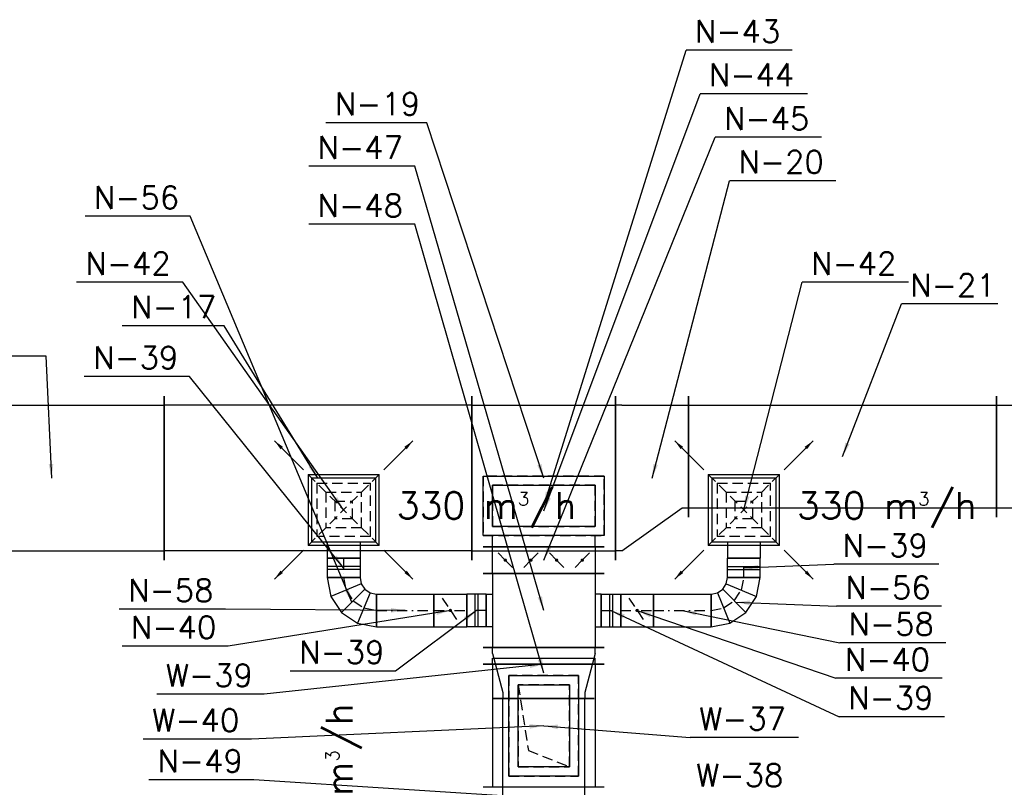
# Model space of a CAD drawing. Extents: x 109611 to 371611, y -232083 to 185490.
# Tile 14 of 24: x 311966 to 316763, y 9878 to 13621. Entities that reach past the tile are written whole.
import ezdxf

# ---------------------------------------------------------------- set-up
doc = ezdxf.new("R2010")
doc.units = 0
doc.header["$LTSCALE"] = 99.9
doc.header["$MEASUREMENT"] = 0
doc.linetypes.add('DASHDOT', pattern=[1, 0.5, -0.25, 0, -0.25])
doc.linetypes.add('DASHED', pattern=[0.75, 0.5, -0.25])
for name, color, linetype in [('FLUID-N', 7, 'Continuous'), ('FLUID-N-110-NUM', 7, 'Continuous'), ('FLUID-N-130-ARRGR', 7, 'Continuous'), ('FLUID-N-SYM', 7, 'Continuous'), ('FLUID-W', 7, 'Continuous'), ('FLUID-W-110-NUM', 7, 'Continuous')]:
    doc.layers.add(name, color=color, linetype=linetype)
doc.styles.add('FDBES', font='simplex.shx')
doc.dimstyles.new('FDBES', dxfattribs={"dimscale": 50, "dimtxt": 4, "dimasz": 2.5, "dimexe": 0.8, "dimexo": 2, "dimgap": 1, "dimtad": 1, "dimdsep": 46, "dimtxsty": 'FDBES', "dimcen": 2.5, "dimclrd": 4, "dimclre": 5, "dimadec": 0, "dimazin": 0, "dimtfac": 1, "dimtmove": 0, "dimatfit": 3, "dimfxl": 0, "dimarcsym": 0})

# ---------------------------------------------------------------- blocks, each defined once
blk = doc.blocks.new('*U73')
at = {"color": 14, "linetype": 'Continuous', "lineweight": -2}
blk.add_line((0, -295), (0, 295), dxfattribs=at)
at = {"color": 0, "linetype": 'ByBlock', "lineweight": -2}
for p, q in [((0, 250), (30, 250)), ((30, 250), (30, -250)), ((0, -250), (30, -250))]:
    blk.add_line(p, q, dxfattribs=at)
blk = doc.blocks.new('*U72')
at = {"color": 14, "linetype": 'Continuous', "lineweight": -2}
for p, q in [((-300, -295), (-300, 295)), ((300, 295), (300, -295))]:
    blk.add_line(p, q, dxfattribs=at)
at = {"color": 0, "linetype": 'ByBlock', "lineweight": -2}
for p, q in [((-300, 250), (300, 250)), ((-300, -250), (300, -250))]:
    blk.add_line(p, q, dxfattribs=at)
at = {"color": 30, "linetype": 'DASHED'}
for p, q in [((245, 170), (-245, 170)), ((-245, 170), (-245, -170)), ((245, -170), (245, 170)), ((200, 125), (-200, 125)), ((-200, 125), (-200, -125)), ((200, -125), (200, 125)), ((-200, -125), (200, -125)), ((-245, -170), (245, -170))]:
    blk.add_line(p, q, dxfattribs=at)
blk = doc.blocks.new('*U71')
at = {"color": 30, "linetype": 'Continuous'}
for p, q in [((-245, -170), (-245, 170)), ((-245, 170), (245, 170)), ((245, 170), (245, -170)), ((245, -170), (-245, -170))]:
    blk.add_line(p, q, dxfattribs=at)
at = {"color": 0, "linetype": 'ByBlock', "lineweight": -2}
for p, q in [((-200, -125), (-200, 125)), ((-200, 125), (200, 125)), ((200, 125), (200, -125)), ((200, -125), (-200, -125))]:
    blk.add_line(p, q, dxfattribs=at)
at = {"color": 30, "linetype": 'DASHED'}
for p, q in [((120, -75), (200, 125)), ((-200, -125), (120, -75))]:
    blk.add_line(p, q, dxfattribs=at)
blk = doc.blocks.new('*U323')
at = {"color": 14, "linetype": 'Continuous', "lineweight": -2}
for p, q in [((-47.5, -80), (-47.5, 80)), ((47.5, 80), (47.5, -80))]:
    blk.add_line(p, q, dxfattribs=at)
at = {"color": 0, "linetype": 'ByBlock', "lineweight": -2}
for p, q in [((-47.5, 80), (47.5, 80)), ((-47.5, -80), (47.5, -80))]:
    blk.add_line(p, q, dxfattribs=at)
at = {"color": 30, "linetype": 'Continuous'}
for p, q in [((-7.5, 80), (-7.5, -80)), ((7.5, 80), (7.5, -80))]:
    blk.add_line(p, q, dxfattribs=at)
at = {"layer": 'FLUID-N-SYM', "color": 2, "linetype": 'DASHDOT'}
blk.add_line((-47.5, 0), (47.5, 0), dxfattribs=at)
blk = doc.blocks.new('*U318')
at = {"color": 14, "linetype": 'Continuous', "lineweight": -2}
for p, q in [((-47.5, -80), (-47.5, 80)), ((47.5, 80), (47.5, -80))]:
    blk.add_line(p, q, dxfattribs=at)
at = {"color": 0, "linetype": 'ByBlock', "lineweight": -2}
for p, q in [((-47.5, 80), (47.5, 80)), ((-47.5, -80), (47.5, -80))]:
    blk.add_line(p, q, dxfattribs=at)
at = {"color": 30, "linetype": 'Continuous'}
for p, q in [((-7.5, 80), (-7.5, -80)), ((7.5, 80), (7.5, -80))]:
    blk.add_line(p, q, dxfattribs=at)
at = {"layer": 'FLUID-N-SYM', "color": 2, "linetype": 'DASHDOT'}
blk.add_line((-47.5, 0), (47.5, 0), dxfattribs=at)
blk = doc.blocks.new('*U316')
at = {"color": 30, "linetype": 'Continuous'}
for p, q in [((-295, -145), (-295, 145)), ((-295, 145), (295, 145)), ((295, 145), (295, -145)), ((295, -145), (-295, -145))]:
    blk.add_line(p, q, dxfattribs=at)
at = {"color": 0, "linetype": 'ByBlock', "lineweight": -2}
for p, q in [((-250, -100), (-250, 100)), ((-250, 100), (250, 100)), ((250, 100), (250, -100)), ((250, -100), (-250, -100))]:
    blk.add_line(p, q, dxfattribs=at)
blk = doc.blocks.new('*U314')
at = {"color": 14, "linetype": 'Continuous', "lineweight": -2}
blk.add_line((-175, -295), (-175, 295), dxfattribs=at)
at = {"color": 30, "linetype": 'Continuous'}
for p, q in [((-120, -295), (-120, 295)), ((-120, 295), (170, 295)), ((170, 295), (170, -295)), ((170, -295), (-120, -295))]:
    blk.add_line(p, q, dxfattribs=at)
at = {"color": 0, "linetype": 'ByBlock', "lineweight": -2}
for p, q in [((-175, 250), (-120, 250)), ((-75, -250), (-75, 250)), ((-75, 250), (125, 250)), ((125, 250), (125, -250)), ((-175, -250), (-120, -250)), ((125, -250), (-75, -250))]:
    blk.add_line(p, q, dxfattribs=at)
blk = doc.blocks.new('*U313')
at = {"color": 14, "linetype": 'Continuous', "lineweight": -2}
for p, q in [((-350, -400), (-350, 400)), ((350, 400), (350, -400))]:
    blk.add_line(p, q, dxfattribs=at)
at = {"color": 0, "linetype": 'ByBlock', "lineweight": -2}
for p, q in [((-350, 355), (350, 355)), ((-350, -355), (350, -355))]:
    blk.add_line(p, q, dxfattribs=at)
at = {"color": 30, "linetype": 'DASHED'}
for p, q in [((295, 10), (-295, 10)), ((-295, 10), (-295, -280)), ((295, -280), (295, 10)), ((250, -35), (-250, -35)), ((-250, -35), (-250, -235)), ((250, -235), (250, -35)), ((-250, -235), (250, -235)), ((-295, -280), (295, -280))]:
    blk.add_line(p, q, dxfattribs=at)
blk = doc.blocks.new('*U315')
at = {"color": 14, "linetype": 'Continuous', "lineweight": -2}
for p, q in [((-180, -295), (-180, 295)), ((180, 295), (180, -295)), ((-80, 280), (80, 280)), ((80, -280), (-80, -280))]:
    blk.add_line(p, q, dxfattribs=at)
at = {"color": 0, "linetype": 'ByBlock', "lineweight": -2}
for p, q in [((-180, 250), (180, 250)), ((-80, 280), (-80, 250)), ((80, 250), (80, 280)), ((-180, -250), (180, -250)), ((-80, -280), (-80, -250)), ((80, -250), (80, -280))]:
    blk.add_line(p, q, dxfattribs=at)
blk = doc.blocks.new('*U329')
at = {"color": 14, "linetype": 'Continuous', "lineweight": -2}
for p, q in [((-125, -295), (-125, 295)), ((125, 245), (125, -245))]:
    blk.add_line(p, q, dxfattribs=at)
at = {"color": 0, "linetype": 'ByBlock', "lineweight": -2}
for p, q in [((-95, 250), (-125, 250)), ((-95, 250), (95, 200)), ((95, 200), (125, 200)), ((-95, -250), (95, -200)), ((95, -200), (125, -200)), ((-95, -250), (-125, -250))]:
    blk.add_line(p, q, dxfattribs=at)
blk = doc.blocks.new('*U328')
at = {"color": 30, "linetype": 'Continuous'}
for p, q in [((-173.5, 173.5), (173.5, 173.5)), ((-173.5, 173.5), (-173.5, -173.5)), ((173.5, -173.5), (173.5, 173.5)), ((173.5, -173.5), (-173.5, -173.5))]:
    blk.add_line(p, q, dxfattribs=at)
at = {"color": 30, "linetype": 'DASHED'}
for p, q in [((-173.5, 173.5), (0, 0)), ((173.5, 173.5), (0, 0)), ((-130.125, 130.125), (130.125, 130.125)), ((-130.125, 130.125), (-130.125, -130.125)), ((130.125, -130.125), (130.125, 130.125)), ((-86.75, 86.75), (86.75, 86.75)), ((-86.75, 86.75), (-86.75, -86.75)), ((86.75, -86.75), (86.75, 86.75)), ((-173.5, -173.5), (0, 0)), ((-43.375, 43.375), (43.375, 43.375)), ((-43.375, 43.375), (-43.375, -43.375)), ((173.5, -173.5), (0, 0)), ((43.375, -43.375), (43.375, 43.375)), ((43.375, -43.375), (-43.375, -43.375)), ((86.75, -86.75), (-86.75, -86.75)), ((130.125, -130.125), (-130.125, -130.125))]:
    blk.add_line(p, q, dxfattribs=at)
at = {"color": 0, "linetype": 'ByBlock', "lineweight": -2}
for p, q in [((-155, -155), (-155, 155)), ((155, 155), (-155, 155)), ((155, 155), (155, -155)), ((-155, -155), (155, -155)), ((-80, -155), (-80, -235)), ((80, -155), (80, -235))]:
    blk.add_line(p, q, dxfattribs=at)
at = {"color": 14, "linetype": 'Continuous', "lineweight": -2}
blk.add_line((80, -235), (-80, -235), dxfattribs=at)
blk = doc.blocks.new('*U327')
at = {"color": 14, "linetype": 'Continuous', "lineweight": -2}
for p, q in [((-47.5, -80), (-47.5, 80)), ((47.5, 80), (47.5, -80))]:
    blk.add_line(p, q, dxfattribs=at)
at = {"color": 0, "linetype": 'ByBlock', "lineweight": -2}
for p, q in [((-47.5, 80), (47.5, 80)), ((-47.5, -80), (47.5, -80))]:
    blk.add_line(p, q, dxfattribs=at)
at = {"color": 30, "linetype": 'Continuous'}
for p, q in [((-7.5, 80), (-7.5, -80)), ((7.5, 80), (7.5, -80))]:
    blk.add_line(p, q, dxfattribs=at)
at = {"layer": 'FLUID-N-SYM', "color": 2, "linetype": 'DASHDOT'}
blk.add_line((-47.5, 0), (47.5, 0), dxfattribs=at)
blk = doc.blocks.new('*U326')
at = {"color": 0, "linetype": 'ByBlock', "lineweight": -2}
for p, q in [((28.2, 101.7), (-49.7, 49.7)), ((120, 120), (28.2, 101.7)), ((-49.7, 49.7), (-101.7, -28.2)), ((-101.7, -28.2), (-120, -120)), ((89.4, -46.1), (63.4, -63.4)), ((120, -40), (89.4, -46.1)), ((46.1, -89.4), (40, -120)), ((63.4, -63.4), (46.1, -89.4))]:
    blk.add_line(p, q, dxfattribs=at)
at = {"color": 30, "linetype": 'Continuous'}
for p, q in [((89.4, -46.1), (28.2, 101.7)), ((63.4, -63.4), (-49.7, 49.7)), ((46.1, -89.4), (-101.7, -28.2))]:
    blk.add_line(p, q, dxfattribs=at)
at = {"color": 14, "linetype": 'Continuous', "lineweight": -2}
for p, q in [((120, 120), (120, -40)), ((40, -120), (-120, -120))]:
    blk.add_line(p, q, dxfattribs=at)
at = {"layer": 'FLUID-N-SYM', "color": 2, "linetype": 'DASHDOT'}
for p, q in [((58.8, 27.8), (6.9, -6.9)), ((120, 40), (58.8, 27.8)), ((6.9, -6.9), (-27.8, -58.8)), ((-27.8, -58.8), (-40, -120))]:
    blk.add_line(p, q, dxfattribs=at)
blk = doc.blocks.new('*U325')
at = {"color": 14, "linetype": 'Continuous', "lineweight": -2}
for p, q in [((-140, -80), (-140, 80)), ((140, 80), (140, -80))]:
    blk.add_line(p, q, dxfattribs=at)
at = {"color": 0, "linetype": 'ByBlock', "lineweight": -2}
for p, q in [((-140, 80), (140, 80)), ((-140, -80), (140, -80))]:
    blk.add_line(p, q, dxfattribs=at)
at = {"layer": 'FLUID-N-SYM', "color": 2, "linetype": 'DASHDOT'}
blk.add_line((-140, 0), (140, 0), dxfattribs=at)
blk = doc.blocks.new('*U324')
at = {"color": 14, "linetype": 'Continuous', "lineweight": -2}
for p, q in [((-80, -80), (-80, 80)), ((80, 80), (80, -80))]:
    blk.add_line(p, q, dxfattribs=at)
at = {"color": 0, "linetype": 'ByBlock', "lineweight": -2}
for p, q in [((-80, 80), (80, 80)), ((-80, -80), (80, -80))]:
    blk.add_line(p, q, dxfattribs=at)
at = {"color": 30, "linetype": 'DASHED'}
blk.add_line((-40, 60), (40, -60), dxfattribs=at)
at = {"color": 30, "linetype": 'Continuous'}
blk.add_lwpolyline([(-4, 0, 8, 8, 1), (4, 0, 8, 8, 1)], format="xyseb", close=True, dxfattribs=at)
at = {"layer": 'FLUID-N-SYM', "color": 2, "linetype": 'DASHDOT'}
blk.add_line((-80, 0), (80, 0), dxfattribs=at)
blk = doc.blocks.new('*U322')
at = {"color": 14, "linetype": 'Continuous', "lineweight": -2}
for p, q in [((-140, -80), (-140, 80)), ((140, 80), (140, -80))]:
    blk.add_line(p, q, dxfattribs=at)
at = {"color": 0, "linetype": 'ByBlock', "lineweight": -2}
for p, q in [((-140, 80), (140, 80)), ((-140, -80), (140, -80))]:
    blk.add_line(p, q, dxfattribs=at)
at = {"layer": 'FLUID-N-SYM', "color": 2, "linetype": 'DASHDOT'}
blk.add_line((-140, 0), (140, 0), dxfattribs=at)
blk = doc.blocks.new('*U321')
at = {"color": 14, "linetype": 'Continuous', "lineweight": -2}
for p, q in [((-47.5, -80), (-47.5, 80)), ((47.5, 80), (47.5, -80))]:
    blk.add_line(p, q, dxfattribs=at)
at = {"color": 0, "linetype": 'ByBlock', "lineweight": -2}
for p, q in [((-47.5, 80), (47.5, 80)), ((-47.5, -80), (47.5, -80))]:
    blk.add_line(p, q, dxfattribs=at)
at = {"color": 30, "linetype": 'Continuous'}
for p, q in [((-7.5, 80), (-7.5, -80)), ((7.5, 80), (7.5, -80))]:
    blk.add_line(p, q, dxfattribs=at)
at = {"layer": 'FLUID-N-SYM', "color": 2, "linetype": 'DASHDOT'}
blk.add_line((-47.5, 0), (47.5, 0), dxfattribs=at)
blk = doc.blocks.new('*U320')
at = {"color": 14, "linetype": 'Continuous', "lineweight": -2}
for p, q in [((-120, -40), (-120, 120)), ((120, -120), (-40, -120))]:
    blk.add_line(p, q, dxfattribs=at)
at = {"color": 0, "linetype": 'ByBlock', "lineweight": -2}
for p, q in [((-28.2, 101.7), (-120, 120)), ((49.7, 49.7), (-28.2, 101.7)), ((101.7, -28.2), (49.7, 49.7)), ((-89.4, -46.1), (-120, -40)), ((-63.4, -63.4), (-89.4, -46.1)), ((120, -120), (101.7, -28.2)), ((-46.1, -89.4), (-63.4, -63.4)), ((-40, -120), (-46.1, -89.4))]:
    blk.add_line(p, q, dxfattribs=at)
at = {"color": 30, "linetype": 'Continuous'}
for p, q in [((-89.4, -46.1), (-28.2, 101.7)), ((-63.4, -63.4), (49.7, 49.7)), ((-46.1, -89.4), (101.7, -28.2))]:
    blk.add_line(p, q, dxfattribs=at)
at = {"layer": 'FLUID-N-SYM', "color": 2, "linetype": 'DASHDOT'}
for p, q in [((-58.8, 27.8), (-120, 40)), ((-6.9, -6.9), (-58.8, 27.8)), ((27.8, -58.8), (-6.9, -6.9)), ((40, -120), (27.8, -58.8))]:
    blk.add_line(p, q, dxfattribs=at)
blk = doc.blocks.new('*U319')
at = {"color": 30, "linetype": 'Continuous'}
for p, q in [((-173.5, 173.5), (173.5, 173.5)), ((-173.5, 173.5), (-173.5, -173.5)), ((173.5, -173.5), (173.5, 173.5)), ((173.5, -173.5), (-173.5, -173.5))]:
    blk.add_line(p, q, dxfattribs=at)
at = {"color": 30, "linetype": 'DASHED'}
for p, q in [((-173.5, 173.5), (0, 0)), ((173.5, 173.5), (0, 0)), ((-130.125, 130.125), (130.125, 130.125)), ((-130.125, 130.125), (-130.125, -130.125)), ((130.125, -130.125), (130.125, 130.125)), ((-86.75, 86.75), (86.75, 86.75)), ((-86.75, 86.75), (-86.75, -86.75)), ((86.75, -86.75), (86.75, 86.75)), ((-173.5, -173.5), (0, 0)), ((-43.375, 43.375), (43.375, 43.375)), ((-43.375, 43.375), (-43.375, -43.375)), ((173.5, -173.5), (0, 0)), ((43.375, -43.375), (43.375, 43.375)), ((43.375, -43.375), (-43.375, -43.375)), ((86.75, -86.75), (-86.75, -86.75)), ((130.125, -130.125), (-130.125, -130.125))]:
    blk.add_line(p, q, dxfattribs=at)
at = {"color": 0, "linetype": 'ByBlock', "lineweight": -2}
for p, q in [((-155, -155), (-155, 155)), ((155, 155), (-155, 155)), ((155, 155), (155, -155)), ((-155, -155), (155, -155)), ((-80, -155), (-80, -235)), ((80, -155), (80, -235))]:
    blk.add_line(p, q, dxfattribs=at)
at = {"color": 14, "linetype": 'Continuous', "lineweight": -2}
blk.add_line((80, -235), (-80, -235), dxfattribs=at)
blk = doc.blocks.new('*U317')
at = {"color": 14, "linetype": 'Continuous', "lineweight": -2}
for p, q in [((-80, -80), (-80, 80)), ((80, 80), (80, -80))]:
    blk.add_line(p, q, dxfattribs=at)
at = {"color": 0, "linetype": 'ByBlock', "lineweight": -2}
for p, q in [((-80, 80), (80, 80)), ((-80, -80), (80, -80))]:
    blk.add_line(p, q, dxfattribs=at)
at = {"color": 30, "linetype": 'DASHED'}
blk.add_line((-40, 60), (40, -60), dxfattribs=at)
at = {"color": 30, "linetype": 'Continuous'}
blk.add_lwpolyline([(-4, 0, 8, 8, 1), (4, 0, 8, 8, 1)], format="xyseb", close=True, dxfattribs=at)
at = {"layer": 'FLUID-N-SYM', "color": 2, "linetype": 'DASHDOT'}
blk.add_line((-80, 0), (80, 0), dxfattribs=at)
blk = doc.blocks.new('*U331')
at = {"color": 14, "linetype": 'Continuous', "lineweight": -2}
for p, q in [((-487.5, -245), (-487.5, 245)), ((487.5, 245), (487.5, -245))]:
    blk.add_line(p, q, dxfattribs=at)
at = {"color": 0, "linetype": 'ByBlock', "lineweight": -2}
for p, q in [((-487.5, 200), (487.5, 200)), ((-487.5, -200), (487.5, -200))]:
    blk.add_line(p, q, dxfattribs=at)
blk = doc.blocks.new('*U356')
at = {"color": 14, "linetype": 'Continuous', "lineweight": -2}
for p, q in [((-65, -295), (-65, 295)), ((65, 295), (65, -295))]:
    blk.add_line(p, q, dxfattribs=at)
at = {"color": 0, "linetype": 'ByBlock', "lineweight": -2}
for p, q in [((-65, 250), (65, 250)), ((65, -250), (-65, -250))]:
    blk.add_line(p, q, dxfattribs=at)
at = {"color": 30, "linetype": 'DASHED'}
for p, q in [((0, 187.5), (-44.2, 231.7)), ((0, 187.5), (44.2, 143.3)), ((0, 62.5), (44.2, 106.7)), ((0, 62.5), (-44.2, 18.3)), ((0, -62.5), (-44.2, -18.3)), ((0, -62.5), (44.2, -106.7)), ((0, -187.5), (44.2, -143.3)), ((0, -187.5), (-44.2, -231.7))]:
    blk.add_line(p, q, dxfattribs=at)
at = {"color": 30, "linetype": 'Continuous'}
for points in [[(-4, 187.5, 8, 8, 1), (4, 187.5, 8, 8, 1)], [(-4, 62.5, 8, 8, 1), (4, 62.5, 8, 8, 1)], [(-4, -62.5, 8, 8, 1), (4, -62.5, 8, 8, 1)], [(-4, -187.5, 8, 8, 1), (4, -187.5, 8, 8, 1)]]:
    blk.add_lwpolyline(points, format="xyseb", close=True, dxfattribs=at)
blk = doc.blocks.new('*U357')
at = {"color": 14, "linetype": 'Continuous', "lineweight": -2}
for p, q in [((-547.5, -400), (-547.5, 400)), ((547.5, 400), (547.5, -400))]:
    blk.add_line(p, q, dxfattribs=at)
at = {"color": 0, "linetype": 'ByBlock', "lineweight": -2}
for p, q in [((-547.5, 355), (547.5, 355)), ((-547.5, -355), (547.5, -355))]:
    blk.add_line(p, q, dxfattribs=at)
blk = doc.blocks.new('*U358')
at = {"color": 14, "linetype": 'Continuous', "lineweight": -2}
for p, q in [((-750, -400), (-750, 400)), ((750, 400), (750, -400))]:
    blk.add_line(p, q, dxfattribs=at)
at = {"color": 0, "linetype": 'ByBlock', "lineweight": -2}
for p, q in [((-750, 355), (750, 355)), ((-750, -355), (750, -355))]:
    blk.add_line(p, q, dxfattribs=at)
blk = doc.blocks.new('*U359')
at = {"color": 14, "linetype": 'Continuous', "lineweight": -2}
for p, q in [((-177.5, -400), (-177.5, 400)), ((177.5, 400), (177.5, -190))]:
    blk.add_line(p, q, dxfattribs=at)
at = {"color": 0, "linetype": 'ByBlock', "lineweight": -2}
for p, q in [((-147.5, 355), (-177.5, 355)), ((-147.5, 355), (147.5, 355)), ((147.5, 355), (177.5, 355)), ((-147.5, -355), (147.5, -145)), ((147.5, -145), (177.5, -145)), ((-147.5, -355), (-177.5, -355))]:
    blk.add_line(p, q, dxfattribs=at)
blk = doc.blocks.new('*U360')
at = {"color": 14, "linetype": 'Continuous', "lineweight": -2}
for p, q in [((-750, -295), (-750, 295)), ((750, 295), (750, -295))]:
    blk.add_line(p, q, dxfattribs=at)
at = {"color": 0, "linetype": 'ByBlock', "lineweight": -2}
for p, q in [((-750, 250), (750, 250)), ((-750, -250), (750, -250))]:
    blk.add_line(p, q, dxfattribs=at)
blk = doc.blocks.new('*U450')
at = {"color": 14, "linetype": 'Continuous', "lineweight": -2}
for p, q in [((-750, -295), (-750, 295)), ((750, 295), (750, -295))]:
    blk.add_line(p, q, dxfattribs=at)
at = {"color": 0, "linetype": 'ByBlock', "lineweight": -2}
for p, q in [((-750, 250), (750, 250)), ((-750, -250), (750, -250))]:
    blk.add_line(p, q, dxfattribs=at)

msp = doc.modelspace()

# ---------------------------------------------------------------- linework, layer by layer
at = {"layer": 'FLUID-N-110-NUM', "color": 221}
for p, q in [((315730.6, 13472), (315213.1, 13472)), ((315803.9, 13259.9), (315281.2, 13259.9)), ((313949.7, 13118.5), (313458.4, 13118.5)), ((315872, 13047.8), (315354.5, 13047.8)), ((313892.1, 12906.3), (313374.6, 12906.3)), ((315942.7, 12835.6), (315425.2, 12835.6)), ((312796.9, 12662.3), (312284.6, 12662.3)), ((313892.1, 12623.5), (313374.6, 12623.5)), ((312760.7, 12340.7), (312243.2, 12340.7)), ((316296.3, 12340.7), (315778.7, 12340.7)), ((316732.6, 12234.9), (316262.2, 12234.9)), ((312962.4, 12128.5), (312465.8, 12128.5)), ((312094.6, 11979.6), (311598, 11979.6)), ((312793.1, 11881.4), (312280.8, 11881.4)), ((316444.4, 10966.1), (315932.1, 10966.1)), ((312969.3, 10747.2), (312451.7, 10747.2)), ((316458.1, 10760.9), (315945.8, 10760.9)), ((312982.8, 10566.9), (312465.3, 10566.9)), ((316478.9, 10583.1), (315961.4, 10583.1)), ((313797, 10445.2), (313284.7, 10445.2)), ((316460.7, 10409.8), (315943.1, 10409.8)), ((316471.7, 10222.8), (315959.5, 10222.8)), ((313107.1, 9915), (312594.8, 9915))]:
    msp.add_line(p, q, dxfattribs=at)
at = {"layer": 'FLUID-W-110-NUM', "color": 221}
for p, q in [((313156.8, 10332.7), (312634, 10332.7)), ((313095.8, 10113.8), (312567.8, 10113.8)), ((315760.6, 10120.9), (315232.6, 10120.9))]:
    msp.add_line(p, q, dxfattribs=at)

# ---------------------------------------------------------------- block references
at = {"layer": 'FLUID-N', "color": 121, "linetype": 'Continuous'}
for name, p in [('*U357', (312122.2, 11385.7)), ('*U313', (314519.7, 11385.7)), ('*U359', (315047.2, 11385.7)), ('*U360', (315974.7, 11490.7)), ('*U450', (317474.7, 11490.7)), ('*U319', (313544.7, 11230.7)), ('*U316', (314519.7, 11250.7)), ('*U328', (315494.7, 11230.7)), ('*U322', (313844.7, 10740.7)), ('*U317', (314064.7, 10740.7)), ('*U323', (314847.2, 10740.7)), ('*U324', (314974.7, 10740.7)), ('*U325', (315194.7, 10740.7))]:
    msp.add_blockref(name, p, dxfattribs=at)
for name, p, rotation in [('*U358', (313419.7, 11385.7), 179.9999999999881), ('*U314', (314519.7, 11225.7), 90), ('*U356', (314519.7, 10985.7), 270), ('*U321', (313544.7, 10948.2), 270), ('*U327', (315494.7, 10948.2), 90), ('*U320', (313584.7, 10780.7), 180.0000000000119), ('*U315', (314519.7, 10740.7), 270), ('*U326', (315454.7, 10780.7), 180.0000000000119), ('*U318', (314192.2, 10740.7), 180.0000000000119), ('*U329', (314519.7, 10435.7), 270), ('*U331', (314519.7, 9823.2), 90)]:
    msp.add_blockref(name, p, dxfattribs=dict(at, rotation=rotation))
at = {"layer": 'FLUID-W', "color": 242, "linetype": 'Continuous'}
for name, p, rotation in [('*U73', (314519.7, 10478.4), 90), ('*U72', (314519.7, 10178.4), 270), ('*U71', (314519.7, 10178.4), 270)]:
    msp.add_blockref(name, p, dxfattribs=dict(at, rotation=rotation))

# ---------------------------------------------------------------- texts
at = {"layer": 'FLUID-N-110-NUM', "color": 151, "linetype": 'ByBlock', "style": 'FDBES'}
for s, p in [('N-43', (315257.1, 13508.7)), ('N-44', (315325.2, 13296.6)), ('N-19', (313502.4, 13155.1)), ('N-45', (315398.5, 13084.4)), ('N-47', (313418.6, 12943)), ('N-20', (315469.2, 12872.3)), ('N-56', (312328.6, 12698.9)), ('N-48', (313418.6, 12660.2)), ('N-42', (312287.2, 12377.3)), ('N-42', (315822.7, 12377.3)), ('N-21', (316306.2, 12271.5)), ('N-17', (312509.8, 12165.2)), ('N-39', (312324.8, 11918.1)), ('N-39', (315976.1, 11002.8)), ('N-58', (312495.7, 10783.9)), ('N-56', (315989.8, 10797.6)), ('N-40', (312509.3, 10603.6)), ('N-58', (316005.4, 10619.7)), ('N-39', (313328.7, 10481.9)), ('N-40', (315987.1, 10446.5)), ('N-39', (316003.5, 10259.5)), ('N-49', (312638.8, 9951.7))]:
    msp.add_text(s, height=110, dxfattribs=at).set_placement(p)
at = {"layer": 'FLUID-N-130-ARRGR', "color": 181, "char_height": 130, "attachment_point": 5, "style": 'FDBES'}
for insert in [(314240.2, 11230.7), (316190.2, 11230.7)]:
    msp.add_mtext('330 m{\\A2;\\H0.5x;3}/h\\P', dxfattribs=dict(at, insert=insert))
at = {"layer": 'FLUID-N-130-ARRGR', "color": 181, "insert": (313544.7, 9851.1), "char_height": 130, "attachment_point": 5, "rotation": 90, "style": 'FDBES'}
msp.add_mtext('330 m{\\A2;\\H0.5x;3}/h\\P', dxfattribs=at)
at = {"layer": 'FLUID-W-110-NUM', "color": 151, "linetype": 'ByBlock', "style": 'FDBES'}
for s, p in [('W-39', (312678, 10369.3)), ('W-37', (315276.6, 10157.5)), ('W-40', (312611.8, 10150.5)), ('W-38', (315262.4, 9882.2))]:
    msp.add_text(s, height=110, dxfattribs=at).set_placement(p)

# ---------------------------------------------------------------- leaders
at = {"layer": 'FLUID-N-110-NUM'}
for points in [[(314519.7, 11250.7), (315213.1, 13472)], [(314519.7, 11225.7), (315281.2, 13259.9)], [(314519.7, 11385.7), (313949.7, 13118.5)], [(314519.7, 10985.7), (315354.5, 13047.8)], [(314519.7, 10740.7), (313892.1, 12906.3)], [(315047.2, 11385.7), (315425.2, 12835.6)], [(313584.7, 10780.7), (312796.9, 12662.3)], [(314519.7, 10435.7), (313892.1, 12623.5)], [(313544.7, 11230.7), (312760.7, 12340.7)], [(315494.7, 11230.7), (315778.7, 12340.7)], [(315974.7, 11490.7), (316262.2, 12234.9)], [(313419.7, 11385.7), (312962.4, 12128.5)], [(312122.2, 11385.7), (312094.6, 11979.6)], [(313544.7, 10948.2), (312793.1, 11881.4)], [(315494.7, 10948.2), (315932.1, 10966.1)], [(313844.7, 10740.7), (312969.3, 10747.2)], [(315454.7, 10780.7), (315945.8, 10760.9)], [(314064.7, 10740.7), (312982.8, 10566.9)], [(314192.2, 10740.7), (313797, 10445.2)], [(314847.2, 10740.7), (315959.5, 10222.8)], [(314974.7, 10740.7), (315943.1, 10409.8)], [(315194.7, 10740.7), (315961.4, 10583.1)], [(314519.7, 9823.2), (313107.1, 9915)]]:
    msp.add_leader(points, dimstyle='FDBES', override={"dimscale": 27.5, "dimclrd": 5}, dxfattribs=at)
at = {"layer": 'FLUID-N-130-ARRGR'}
for points in [[(313207.6, 11567.8), (313349, 11426.4)], [(313881.9, 11567.8), (313740.4, 11426.4)], [(315157.6, 11567.8), (315299, 11426.4)], [(315831.9, 11567.8), (315690.4, 11426.4)], [(313207.6, 10893.5), (313349, 11035)], [(313881.9, 10893.5), (313740.4, 11035)], [(315157.6, 10893.5), (315299, 11035)], [(315831.9, 10893.5), (315690.4, 11035)]]:
    msp.add_leader(points, dimstyle='FDBES', override={"dimscale": 20, "dimclrd": 5}, dxfattribs=at)
at = {"layer": 'FLUID-W-110-NUM'}
for points in [[(314519.7, 10478.4), (313156.8, 10332.7)], [(314519.7, 10178.4), (313095.8, 10113.8)], [(314519.7, 10178.4), (315232.6, 10120.9)]]:
    msp.add_leader(points, dimstyle='FDBES', override={"dimscale": 27.5, "dimclrd": 5}, dxfattribs=at)

doc.saveas('drawing.dxf')
